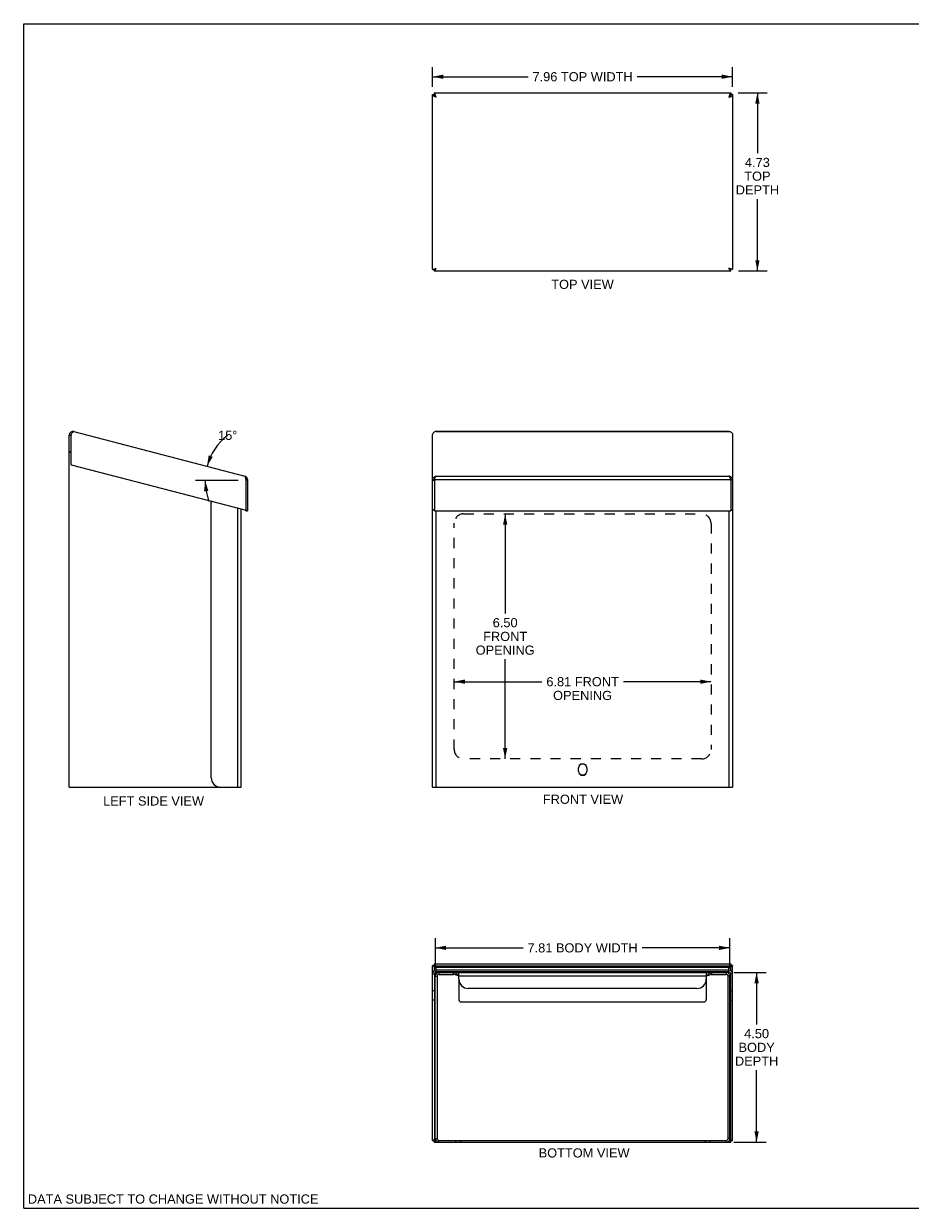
# Model space of a CAD drawing. Header units: inches. Extents: x 0 to 48.6, y 0 to 31.4.
# Tile 1 of 2: x 0 to 23.5, y 0 to 31.4. Entities that reach past the tile are written whole.
import ezdxf

# ---------------------------------------------------------------- set-up
doc = ezdxf.new("R2010")
doc.units = ezdxf.units.IN
doc.header["$LTSCALE"] = 2.671429
doc.header["$MEASUREMENT"] = 0
doc.linetypes.add('HIDDEN', pattern=[0.2, 0.1, -0.1])
doc.layers.get('0').update_dxf_attribs({"linetype": 'CONTINUOUS'})
for name, color, linetype in [('02___PRT_ALL_AXES', 7, 'CONTINUOUS'), ('DEFAULT_2', 8, 'HIDDEN'), ('DIMENSIONS', 7, 'CONTINUOUS')]:
    doc.layers.add(name, color=color, linetype=linetype)
doc.styles.get("Standard").update_dxf_attribs({"font": 'arial.ttf'})
doc.dimstyles.new('DIMSTYLE_1', dxfattribs={"dimtxt": 0.242857, "dimasz": 0.285714, "dimexe": 0.09, "dimexo": 0.07, "dimgap": 0.0425, "dimtad": 0, "dimtih": 1, "dimtoh": 1, "dimzin": 4, "dimdsep": 46, "dimtxsty": 'Standard', "dimblk": '_FILLED', "dimblk1": '_FILLED', "dimblk2": '_FILLED', "dimcen": 0.09, "dimazin": 1, "dimtfac": 1, "dimtdec": 3, "dimtofl": 0, "dimtmove": 0, "dimatfit": 3, "dimldrblk": '_FILLED', "dimfxl": 0, "dimtolj": 1, "dimtzin": 4, "dimarcsym": 0})
doc.dimstyles.new('DIMSTYLE_2', dxfattribs={"dimtxt": 0.242857, "dimasz": 0.285714, "dimexe": 0.09, "dimexo": 0.07, "dimgap": 0.0425, "dimtad": 0, "dimtih": 1, "dimtoh": 1, "dimdec": 0, "dimzin": 4, "dimdsep": 46, "dimtxsty": 'Standard', "dimblk": '_FILLED', "dimblk1": '_FILLED', "dimblk2": '_FILLED', "dimcen": 0.09, "dimadec": 0, "dimazin": 1, "dimtfac": 1, "dimtdec": 3, "dimtofl": 0, "dimtmove": 0, "dimatfit": 3, "dimldrblk": '_FILLED', "dimfxl": 0, "dimtolj": 1, "dimtzin": 4, "dimarcsym": 0})

# ---------------------------------------------------------------- blocks, each defined once
blk = doc.blocks.new('_FILLED')
at = {"color": 0, "linetype": 'ByBlock'}
blk.add_solid([(0, 0), (-1, 0.2), (-1, -0.2)], dxfattribs=at)
blk = doc.blocks.new('*D2')
at = {"layer": 'DIMENSIONS', "color": 2, "linetype": 'Continuous'}
for p, q in [((11.419, 13.972), (13.744, 13.972)), ((18.231, 13.972), (15.907, 13.972))]:
    blk.add_line(p, q, dxfattribs=at)
at = {"layer": 'DIMENSIONS', "color": 2, "linetype": 'Continuous', "xscale": 0.2857142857, "yscale": 0.2857142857, "zscale": 0.2857142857, "rotation": 180}
blk.add_blockref('_FILLED', (11.419, 13.972), dxfattribs=at)
at = {"layer": 'DIMENSIONS', "color": 2, "linetype": 'Continuous', "xscale": 0.2857142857, "yscale": 0.2857142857, "zscale": 0.2857142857}
blk.add_blockref('_FILLED', (18.231, 13.972), dxfattribs=at)
at = {"layer": 'DIMENSIONS', "color": 2, "linetype": 'Continuous', "insert": (14.825, 14.093), "char_height": 0.2429, "width": 1.92029, "attachment_point": 2, "line_spacing_factor": 0.9}
blk.add_mtext('6.81 FRONT\\POPENING', dxfattribs=at)
blk = doc.blocks.new('*D3')
at = {"layer": 'DIMENSIONS', "color": 2, "linetype": 'Continuous'}
for p, q in [((12.771, 18.423), (12.771, 15.781)), ((12.771, 11.924), (12.771, 14.566))]:
    blk.add_line(p, q, dxfattribs=at)
at = {"layer": 'DIMENSIONS', "color": 2, "linetype": 'Continuous', "xscale": 0.2857142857, "yscale": 0.2857142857, "zscale": 0.2857142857}
for p, rotation in [((12.771, 18.423), 90), ((12.771, 11.924), 270)]:
    blk.add_blockref('_FILLED', p, dxfattribs=dict(at, rotation=rotation))
at = {"layer": 'DIMENSIONS', "color": 2, "linetype": 'Continuous', "insert": (12.771, 15.659), "char_height": 0.2429, "width": 1.56187, "attachment_point": 2, "line_spacing_factor": 0.9}
blk.add_mtext('6.50\\PFRONT\\POPENING', dxfattribs=at)
blk = doc.blocks.new('*D6')
at = {"layer": 'DIMENSIONS', "color": 2, "linetype": 'Continuous'}
blk.add_line((5.689, 19.308), (4.556, 19.308), dxfattribs=at)
for start, end in [(127.1343, 165.4), (180, 201.7637)]:
    blk.add_arc((6.318, 19.308), 1.504, start, end, dxfattribs=at)
for points in [[(4.906, 19.975), (4.862, 19.687), (5.014, 19.936)], [(4.898, 19.029), (4.814, 19.308), (4.784, 19.018)]]:
    blk.add_solid(points, dxfattribs=at)
at = {"layer": 'DIMENSIONS', "color": 2, "linetype": 'Continuous', "insert": (5.41, 20.629), "char_height": 0.24286, "width": 0.53928, "attachment_point": 2, "line_spacing_factor": 0.9}
blk.add_mtext('15\\fgdt;{\\fgdt;~}', dxfattribs=at)
blk = doc.blocks.new('*D7')
at = {"layer": 'DIMENSIONS', "color": 2, "linetype": 'Continuous'}
for p, q in [((10.847, 29.751), (10.847, 30.278)), ((18.803, 29.751), (18.803, 30.278)), ((10.847, 30.021), (13.377, 30.021)), ((18.803, 30.021), (16.273, 30.021))]:
    blk.add_line(p, q, dxfattribs=at)
at = {"layer": 'DIMENSIONS', "color": 2, "linetype": 'Continuous', "xscale": 0.2857142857, "yscale": 0.2857142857, "zscale": 0.2857142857, "rotation": 180}
blk.add_blockref('_FILLED', (10.847, 30.021), dxfattribs=at)
at = {"layer": 'DIMENSIONS', "color": 2, "linetype": 'Continuous', "xscale": 0.2857142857, "yscale": 0.2857142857, "zscale": 0.2857142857}
blk.add_blockref('_FILLED', (18.803, 30.021), dxfattribs=at)
at = {"layer": 'DIMENSIONS', "color": 2, "linetype": 'Continuous', "insert": (14.825, 30.143), "char_height": 0.24286, "width": 2.65337, "attachment_point": 2, "line_spacing_factor": 0.9}
blk.add_mtext('7.96 TOP WIDTH', dxfattribs=at)
blk = doc.blocks.new('*D8')
at = {"layer": 'DIMENSIONS', "color": 2, "linetype": 'Continuous'}
for p, q in [((18.955, 29.596), (19.719, 29.596)), ((19.462, 29.596), (19.462, 27.991)), ((19.462, 24.868), (19.462, 26.777)), ((18.959, 24.868), (19.719, 24.868))]:
    blk.add_line(p, q, dxfattribs=at)
at = {"layer": 'DIMENSIONS', "color": 2, "linetype": 'Continuous', "xscale": 0.2857142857, "yscale": 0.2857142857, "zscale": 0.2857142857}
for p, rotation in [((19.462, 29.596), 90), ((19.462, 24.868), 270)]:
    blk.add_blockref('_FILLED', p, dxfattribs=dict(at, rotation=rotation))
at = {"layer": 'DIMENSIONS', "color": 2, "linetype": 'Continuous', "insert": (19.462, 27.869), "char_height": 0.2429, "width": 1.14748, "attachment_point": 2, "line_spacing_factor": 0.9}
blk.add_mtext('4.73\\PTOP\\PDEPTH', dxfattribs=at)
blk = doc.blocks.new('*D16')
at = {"layer": 'DIMENSIONS', "color": 2, "linetype": 'Continuous'}
for p, q in [((10.919, 6.36), (10.919, 7.167)), ((18.731, 6.36), (18.731, 7.167)), ((10.919, 6.91), (13.245, 6.91)), ((18.731, 6.91), (16.405, 6.91))]:
    blk.add_line(p, q, dxfattribs=at)
at = {"layer": 'DIMENSIONS', "color": 2, "linetype": 'Continuous', "xscale": 0.2857142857, "yscale": 0.2857142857, "zscale": 0.2857142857, "rotation": 180}
blk.add_blockref('_FILLED', (10.919, 6.91), dxfattribs=at)
at = {"layer": 'DIMENSIONS', "color": 2, "linetype": 'Continuous', "xscale": 0.2857142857, "yscale": 0.2857142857, "zscale": 0.2857142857}
blk.add_blockref('_FILLED', (18.731, 6.91), dxfattribs=at)
at = {"layer": 'DIMENSIONS', "color": 2, "linetype": 'Continuous', "insert": (14.825, 7.031), "char_height": 0.24286, "width": 2.91699, "attachment_point": 2, "line_spacing_factor": 0.9}
blk.add_mtext('7.81 BODY WIDTH', dxfattribs=at)
blk = doc.blocks.new('*D17')
at = {"layer": 'DIMENSIONS', "color": 2, "linetype": 'Continuous'}
for p, q in [((18.836, 6.255), (19.698, 6.255)), ((19.441, 6.255), (19.441, 4.877)), ((19.441, 1.755), (19.441, 3.663)), ((18.835, 1.755), (19.698, 1.755))]:
    blk.add_line(p, q, dxfattribs=at)
at = {"layer": 'DIMENSIONS', "color": 2, "linetype": 'Continuous', "xscale": 0.2857142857, "yscale": 0.2857142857, "zscale": 0.2857142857}
for p, rotation in [((19.441, 6.255), 90), ((19.441, 1.755), 270)]:
    blk.add_blockref('_FILLED', p, dxfattribs=dict(at, rotation=rotation))
at = {"layer": 'DIMENSIONS', "color": 2, "linetype": 'Continuous', "insert": (19.441, 4.756), "char_height": 0.2429, "width": 1.14748, "attachment_point": 2, "line_spacing_factor": 0.9}
blk.add_mtext('4.50\\PBODY\\PDEPTH', dxfattribs=at)

msp = doc.modelspace()

# ---------------------------------------------------------------- linework, layer by layer
at = {"color": 7, "linetype": 'Continuous'}
for p, q in [((0, 0), (0, 31.4286)), ((0, 31.4286), (48.5714, 31.4286)), ((10.8469, 29.5506), (10.8892, 29.5506)), ((10.8892, 29.5928), (10.8892, 29.5479)), ((10.8959, 29.5431), (10.8922, 29.5449)), ((18.7545, 29.5431), (18.7582, 29.5449)), ((18.7612, 29.5928), (18.7612, 29.5479)), ((18.8034, 29.5506), (18.7612, 29.5506)), ((10.9161, 29.5242), (10.9093, 29.5318)), ((10.9228, 29.5157), (10.9161, 29.5242)), ((10.9246, 29.5014), (10.9163, 29.5089)), ((10.9336, 29.4944), (10.9246, 29.5014)), ((10.9371, 29.492), (10.9336, 29.4944)), ((18.7133, 29.492), (18.7168, 29.4944)), ((18.7168, 29.4944), (18.7258, 29.5014)), ((18.7258, 29.5014), (18.7341, 29.5089)), ((18.7276, 29.5157), (18.7343, 29.5242)), ((18.7343, 29.5242), (18.7411, 29.5318)), ((10.85, 24.9093), (10.8917, 24.912)), ((10.8914, 24.8679), (10.8914, 24.9123)), ((10.8949, 24.9164), (10.9, 24.9171)), ((10.8989, 24.9159), (10.9002, 24.918)), ((10.9, 24.9171), (10.9086, 24.9205)), ((10.9002, 24.918), (10.906, 24.9238)), ((10.906, 24.9238), (10.9123, 24.929)), ((10.9086, 24.9205), (10.9172, 24.926)), ((10.9172, 24.926), (10.9258, 24.9333)), ((18.7332, 24.926), (18.7246, 24.9333)), ((18.7418, 24.9205), (18.7332, 24.926)), ((18.7444, 24.9238), (18.7381, 24.929)), ((18.7504, 24.9171), (18.7418, 24.9205)), ((18.7501, 24.918), (18.7444, 24.9238)), ((18.7515, 24.9159), (18.7501, 24.918)), ((18.7554, 24.9164), (18.7504, 24.9171)), ((18.8003, 24.9093), (18.7587, 24.912)), ((18.759, 24.8679), (18.759, 24.9123)), ((1.2091, 20.5147), (1.2558, 20.5147)), ((1.2122, 20.5389), (1.2545, 20.5279)), ((1.2571, 20.0683), (1.2091, 20.0683)), ((1.2571, 20.0583), (1.2091, 20.0583)), ((5.9371, 19.3082), (5.8891, 19.3082)), ((5.9371, 19.3332), (5.8927, 19.3332)), ((10.8469, 19.3207), (10.8932, 19.3207)), ((10.85, 19.344), (10.8915, 19.3335)), ((18.8034, 19.3207), (18.7572, 19.3207)), ((18.8003, 19.344), (18.7589, 19.3335)), ((5.8891, 18.5032), (5.8891, 18.5286)), ((5.8891, 18.5132), (5.9371, 18.5132)), ((5.8891, 18.5032), (5.9371, 18.5032)), ((10.8949, 18.5286), (10.8469, 18.5286)), ((10.8949, 18.5186), (10.8469, 18.5186)), ((18.7554, 18.5286), (18.8034, 18.5286)), ((18.7554, 18.5186), (18.8034, 18.5186)), ((10.8469, 6.435), (18.8034, 6.435)), ((10.8949, 6.4225), (10.8469, 6.4225)), ((10.85, 6.4417), (10.8917, 6.4389)), ((10.8914, 6.483), (10.8914, 6.4386)), ((10.8949, 6.3046), (10.8949, 6.483)), ((10.8996, 6.4339), (10.9002, 6.433)), ((10.9, 6.4339), (10.9086, 6.4305)), ((10.9002, 6.433), (10.906, 6.4271)), ((10.9049, 6.435), (10.9049, 6.483)), ((10.906, 6.4271), (10.9136, 6.4209)), ((10.9086, 6.4305), (10.9172, 6.425)), ((10.9136, 6.4209), (10.9226, 6.4142)), ((10.9172, 6.425), (10.9258, 6.4177)), ((10.9226, 6.4142), (10.9325, 6.4069)), ((10.9258, 6.4177), (10.9344, 6.4089)), ((10.9325, 6.4069), (10.9429, 6.3991)), ((10.9344, 6.4089), (10.9429, 6.3991)), ((10.9429, 6.2227), (10.9429, 6.3991)), ((10.9429, 6.3991), (18.7074, 6.3991)), ((18.716, 6.4089), (18.7074, 6.3991)), ((18.7179, 6.4069), (18.7074, 6.3991)), ((18.7074, 6.2227), (18.7074, 6.3991)), ((18.7246, 6.4177), (18.716, 6.4089)), ((18.7332, 6.425), (18.7246, 6.4177)), ((18.7418, 6.4305), (18.7332, 6.425)), ((18.7444, 6.4271), (18.7368, 6.4209)), ((18.7504, 6.4339), (18.7418, 6.4305)), ((18.7501, 6.433), (18.7444, 6.4271)), ((18.7454, 6.435), (18.7454, 6.483)), ((18.7508, 6.4339), (18.7501, 6.433)), ((18.7554, 6.3046), (18.7554, 6.483)), ((18.7554, 6.4225), (18.8034, 6.4225)), ((18.8003, 6.4417), (18.7587, 6.4389)), ((18.759, 6.483), (18.759, 6.4386)), ((10.8469, 6.222), (10.8949, 6.222)), ((10.8949, 6.222), (10.8949, 1.755)), ((10.9189, 6.16), (10.9669, 6.16)), ((18.7074, 6.27), (10.9429, 6.27)), ((10.9669, 6.16), (10.9669, 1.851)), ((11.0139, 6.255), (11.0139, 6.207)), ((11.0139, 6.207), (11.3999, 6.207)), ((11.3999, 6.207), (11.3999, 6.255)), ((11.5439, 6.1617), (11.527, 6.1673)), ((11.5439, 6.082), (11.5439, 5.5355)), ((18.1064, 6.1617), (18.1234, 6.1673)), ((18.1064, 6.082), (18.1064, 5.5355)), ((18.1234, 6.1673), (18.1407, 6.174)), ((18.2504, 6.207), (18.2504, 6.255)), ((18.2504, 6.207), (18.6364, 6.207)), ((18.6364, 6.255), (18.6364, 6.207)), ((18.7314, 6.16), (18.6834, 6.16)), ((18.6834, 1.851), (18.6834, 6.16)), ((18.8034, 6.222), (18.7554, 6.222)), ((18.7554, 1.755), (18.7554, 6.222)), ((10.8949, 5.77), (10.8469, 5.77)), ((18.7554, 5.77), (18.8034, 5.77)), ((10.8949, 5.52), (10.8469, 5.52)), ((11.6039, 5.4776), (18.0464, 5.4776)), ((18.7554, 5.52), (18.8034, 5.52)), ((10.8949, 1.8105), (10.8469, 1.8105)), ((10.8469, 1.803), (10.9321, 1.803)), ((10.8469, 1.8004), (10.8892, 1.8004)), ((10.8892, 1.7581), (10.8892, 1.8004)), ((10.8986, 1.8176), (10.8959, 1.809)), ((10.903, 1.8261), (10.8986, 1.8176)), ((10.909, 1.8342), (10.903, 1.8261)), ((10.9049, 1.803), (10.9049, 1.755)), ((10.9163, 1.8421), (10.909, 1.8342)), ((10.9161, 1.8267), (10.9093, 1.8191)), ((10.9189, 1.8304), (10.9161, 1.8267)), ((10.9189, 1.8445), (10.9163, 1.8421)), ((10.9189, 1.851), (10.9669, 1.851)), ((11.0149, 1.755), (11.0149, 1.803)), ((11.0149, 1.803), (18.6354, 1.803)), ((11.4502, 1.803), (11.4502, 1.755)), ((11.5752, 1.803), (11.5752, 1.755)), ((11.5852, 1.803), (11.5852, 1.755)), ((18.0652, 1.803), (18.0652, 1.755)), ((18.0752, 1.803), (18.0752, 1.755)), ((18.2002, 1.803), (18.2002, 1.755)), ((18.6354, 1.755), (18.6354, 1.803)), ((18.7314, 1.851), (18.6834, 1.851)), ((18.7184, 1.803), (18.8034, 1.803)), ((18.7314, 1.8445), (18.7341, 1.8421)), ((18.7314, 1.8304), (18.7343, 1.8267)), ((18.7341, 1.8421), (18.7414, 1.8342)), ((18.7343, 1.8267), (18.7411, 1.8191)), ((18.7414, 1.8342), (18.7474, 1.8261)), ((18.7454, 1.803), (18.7454, 1.755)), ((18.7474, 1.8261), (18.7518, 1.8176)), ((18.7518, 1.8176), (18.7545, 1.809)), ((18.7554, 1.8105), (18.8034, 1.8105)), ((18.8034, 1.8004), (18.7612, 1.8004)), ((18.7612, 1.7581), (18.7612, 1.8004)), ((0, 0), (48.5714, 0))]:
    msp.add_line(p, q, dxfattribs=at)
at = {"color": 3, "linetype": 'Continuous'}
for p, q in [((10.8469, 24.9159), (10.8469, 29.5506)), ((10.8949, 29.5959), (18.7554, 29.5959)), ((10.9214, 29.5351), (10.9161, 29.5485)), ((18.729, 29.5351), (18.7343, 29.5485)), ((18.8034, 29.5479), (18.8034, 24.9159)), ((10.928, 29.4811), (10.9134, 29.487)), ((10.9189, 29.5065), (10.9189, 29.5206)), ((10.9268, 29.5206), (10.9214, 29.5351)), ((10.9376, 29.4905), (10.9268, 29.5206)), ((10.9429, 29.4757), (10.928, 29.4811)), ((10.9429, 29.4757), (10.9376, 29.4905)), ((18.7074, 29.4757), (18.7128, 29.4905)), ((18.7074, 29.4757), (18.7224, 29.4811)), ((18.7224, 29.4811), (18.737, 29.487)), ((18.7314, 29.5206), (18.7314, 29.5065)), ((10.85, 24.9093), (10.8553, 24.9116)), ((10.8726, 24.9171), (10.8975, 24.9244)), ((10.8914, 24.8679), (18.759, 24.8679)), ((10.8975, 24.9244), (10.9119, 24.9289)), ((10.9365, 24.9249), (10.9429, 24.9397)), ((18.7139, 24.9249), (18.7074, 24.9397)), ((18.7529, 24.9244), (18.7385, 24.9289)), ((18.7778, 24.9171), (18.7529, 24.9244)), ((18.8003, 24.9093), (18.7951, 24.9116)), ((1.2091, 11.1738), (1.2091, 20.5147)), ((1.2633, 20.5411), (1.2545, 20.5279)), ((1.2545, 20.5279), (1.2571, 20.5022)), ((1.2571, 19.73), (1.2571, 20.5022)), ((1.3293, 20.6076), (5.8653, 19.4261)), ((10.8469, 11.1738), (10.8469, 20.5279)), ((10.928, 20.6078), (10.9134, 20.6057)), ((10.9429, 20.6076), (10.928, 20.6078)), ((18.7162, 20.6107), (10.9429, 20.6107)), ((10.9429, 20.6076), (18.7074, 20.6076)), ((18.7074, 20.6076), (18.7224, 20.6078)), ((18.7224, 20.6078), (18.737, 20.6057)), ((18.8034, 20.5279), (18.8034, 19.344)), ((5.8766, 18.519), (1.2646, 19.7203)), ((5.8958, 19.344), (5.8891, 19.3207)), ((5.8891, 19.3207), (5.8891, 18.5286)), ((5.9371, 19.3332), (5.9371, 18.5032)), ((10.8914, 19.3332), (10.8978, 19.3489)), ((10.8914, 19.3332), (10.8949, 19.3082)), ((10.8914, 19.3332), (18.759, 19.3332)), ((10.8949, 19.3082), (10.8949, 18.5132)), ((10.9429, 19.4261), (18.7074, 19.4261)), ((18.759, 19.3332), (18.7525, 19.3489)), ((18.759, 19.3332), (18.7554, 19.3082)), ((18.7554, 19.3082), (18.7554, 18.5132)), ((18.8034, 19.3207), (18.8034, 11.1738)), ((4.9741, 11.4238), (4.9741, 18.7283)), ((5.6761, 11.1738), (5.6761, 18.5713)), ((5.7721, 11.1738), (5.7721, 18.5463)), ((10.9049, 18.5032), (18.7454, 18.5032)), ((10.9429, 11.1738), (10.9429, 18.5032)), ((18.7074, 18.5032), (18.7074, 11.1738)), ((1.2091, 11.1738), (5.7721, 11.1738)), ((10.8469, 11.1738), (18.8034, 11.1738)), ((10.8469, 1.8004), (10.8469, 6.435)), ((10.8914, 6.483), (18.759, 6.483)), ((10.9119, 6.4221), (10.9261, 6.4173)), ((18.7074, 6.318), (10.9429, 6.318)), ((18.7385, 6.4221), (18.7243, 6.4173)), ((18.8034, 1.8004), (18.8034, 6.435)), ((10.9189, 1.803), (10.9189, 6.16)), ((11.0139, 6.255), (18.6364, 6.255)), ((11.5439, 6.1644), (11.5264, 6.1768)), ((11.5439, 6.082), (11.5439, 6.255)), ((18.1064, 6.159), (11.5439, 6.159)), ((18.1064, 6.255), (18.1064, 6.082)), ((18.1064, 6.1644), (18.1239, 6.1768)), ((18.7314, 1.803), (18.7314, 6.16)), ((17.8564, 5.832), (11.7939, 5.832)), ((10.8949, 1.755), (18.7554, 1.755))]:
    msp.add_line(p, q, dxfattribs=at)
for points in [[(10.9134, 29.487), (10.8993, 29.4936), (10.8864, 29.5007), (10.8751, 29.5082), (10.8654, 29.516), (10.8574, 29.5244), (10.8516, 29.533), (10.8481, 29.5418), (10.8469, 29.5506)], [(10.8892, 29.5928), (10.8901, 29.5938), (10.8911, 29.5946), (10.8921, 29.5952), (10.893, 29.5956), (10.894, 29.5959), (10.8949, 29.5959)], [(10.9161, 29.5485), (10.9107, 29.5608), (10.9053, 29.5717), (10.8999, 29.5809), (10.8945, 29.5879), (10.8892, 29.5928)], [(18.7343, 29.5485), (18.7397, 29.5608), (18.7451, 29.5717), (18.7505, 29.5809), (18.7559, 29.5879), (18.7612, 29.5928)], [(18.737, 29.487), (18.7511, 29.4936), (18.764, 29.5007), (18.7753, 29.5082), (18.785, 29.516), (18.793, 29.5244), (18.7988, 29.533), (18.8023, 29.5418), (18.8034, 29.5506)], [(18.7612, 29.5928), (18.7603, 29.5938), (18.7593, 29.5946), (18.7583, 29.5952), (18.7574, 29.5956), (18.7564, 29.5959), (18.7554, 29.5959)], [(18.7128, 29.4905), (18.7236, 29.5206), (18.729, 29.5351)], [(10.85, 24.9093), (10.8491, 24.9104), (10.8483, 24.9115), (10.8477, 24.9126), (10.8473, 24.9137), (10.847, 24.9148), (10.8469, 24.9159)], [(10.8553, 24.9116), (10.8628, 24.9142), (10.8726, 24.9171)], [(10.8914, 24.8679), (10.8978, 24.8692), (10.9043, 24.8731), (10.9107, 24.8794), (10.9172, 24.888), (10.9236, 24.8986), (10.9301, 24.911), (10.9365, 24.9249)], [(10.9119, 24.9289), (10.9272, 24.934), (10.9429, 24.9397)], [(18.7385, 24.9289), (18.7232, 24.934), (18.7074, 24.9397)], [(18.759, 24.8679), (18.7525, 24.8692), (18.7461, 24.8731), (18.7397, 24.8794), (18.7332, 24.888), (18.7268, 24.8986), (18.7203, 24.911), (18.7139, 24.9249)], [(18.7951, 24.9116), (18.7875, 24.9142), (18.7778, 24.9171)], [(18.8003, 24.9093), (18.8013, 24.9104), (18.8021, 24.9115), (18.8027, 24.9126), (18.8031, 24.9137), (18.8034, 24.9148), (18.8034, 24.9159)], [(1.3293, 20.6076), (1.324, 20.6078), (1.318, 20.6057), (1.3115, 20.6014), (1.3043, 20.5951), (1.2969, 20.587), (1.289, 20.5774), (1.2807, 20.5662), (1.272, 20.5539), (1.2633, 20.5411)], [(10.9134, 20.6057), (10.8993, 20.6014), (10.8864, 20.5951), (10.8751, 20.587), (10.8654, 20.5774), (10.8574, 20.5662), (10.8516, 20.5539), (10.8481, 20.5411), (10.8469, 20.5279)], [(10.9342, 20.6107), (10.9322, 20.6106), (10.9268, 20.6085), (10.9255, 20.6075)], [(10.9429, 20.6076), (10.9376, 20.6103), (10.9342, 20.6107)], [(18.7074, 20.6076), (18.7128, 20.6103), (18.7162, 20.6107)], [(18.7162, 20.6107), (18.7182, 20.6106), (18.7236, 20.6085), (18.7248, 20.6075)], [(18.737, 20.6057), (18.7511, 20.6014), (18.764, 20.5951), (18.7753, 20.587), (18.785, 20.5774), (18.793, 20.5662), (18.7988, 20.5539), (18.8023, 20.5411), (18.8034, 20.5279)], [(5.8958, 19.344), (5.8935, 19.3599), (5.8909, 19.3749), (5.8879, 19.3885), (5.8845, 19.4004), (5.8806, 19.4103), (5.8762, 19.4179), (5.8711, 19.4233), (5.8653, 19.4261)], [(10.85, 19.344), (10.8491, 19.3401), (10.8483, 19.3363), (10.8477, 19.3324), (10.8473, 19.3285), (10.847, 19.3246), (10.8469, 19.3207)], [(10.85, 19.344), (10.8553, 19.3599), (10.8628, 19.3749), (10.8726, 19.3885), (10.8842, 19.4004), (10.8975, 19.4103), (10.9119, 19.4179), (10.9272, 19.4233), (10.9429, 19.4261)], [(10.8978, 19.3489), (10.9043, 19.3642), (10.9107, 19.3787), (10.9172, 19.3919), (10.9236, 19.4035), (10.9301, 19.4133), (10.9365, 19.4209), (10.9429, 19.4261)], [(18.7525, 19.3489), (18.7461, 19.3642), (18.7397, 19.3787), (18.7332, 19.3919), (18.7268, 19.4035), (18.7203, 19.4133), (18.7139, 19.4209), (18.7074, 19.4261)], [(18.8003, 19.344), (18.7951, 19.3599), (18.7875, 19.3749), (18.7778, 19.3885), (18.7662, 19.4004), (18.7529, 19.4103), (18.7385, 19.4179), (18.7232, 19.4233), (18.7074, 19.4261)], [(18.8003, 19.344), (18.8013, 19.3401), (18.8021, 19.3363), (18.8027, 19.3324), (18.8031, 19.3285), (18.8034, 19.3246), (18.8034, 19.3207)], [(10.85, 6.4417), (10.8491, 6.4406), (10.8483, 6.4395), (10.8477, 6.4384), (10.8473, 6.4373), (10.847, 6.4361), (10.8469, 6.435)], [(18.8003, 6.4417), (18.8013, 6.4406), (18.8021, 6.4395), (18.8027, 6.4384), (18.8031, 6.4373), (18.8034, 6.4361), (18.8034, 6.435)], [(11.4813, 6.2159), (11.4678, 6.2269), (11.4546, 6.2364), (11.441, 6.2444), (11.4272, 6.2503), (11.4136, 6.2538), (11.3999, 6.255)], [(11.5264, 6.1768), (11.5104, 6.1902), (11.4954, 6.2035), (11.4813, 6.2159)], [(18.1239, 6.1768), (18.14, 6.1902), (18.155, 6.2035), (18.1691, 6.2159)], [(18.1691, 6.2159), (18.1826, 6.2269), (18.1958, 6.2364), (18.2094, 6.2444), (18.2232, 6.2503), (18.2368, 6.2538), (18.2504, 6.255)], [(10.8892, 1.7581), (10.8901, 1.7572), (10.8911, 1.7564), (10.8921, 1.7558), (10.893, 1.7554), (10.894, 1.7551), (10.8949, 1.755)], [(18.7612, 1.7581), (18.7603, 1.7572), (18.7593, 1.7564), (18.7583, 1.7558), (18.7574, 1.7554), (18.7564, 1.7551), (18.7554, 1.755)]]:
    msp.add_lwpolyline(points, dxfattribs=at)
at = {"color": 7, "linetype": 'Continuous'}
for points in [[(10.903, 29.5249), (10.8986, 29.5333), (10.8959, 29.5419), (10.8957, 29.5432)], [(10.9093, 29.5318), (10.9026, 29.5382), (10.8959, 29.5431)], [(18.7411, 29.5318), (18.7478, 29.5382), (18.7545, 29.5431)], [(18.7474, 29.5249), (18.7518, 29.5333), (18.7545, 29.5419), (18.7547, 29.5432)], [(10.9163, 29.5089), (10.909, 29.5167), (10.903, 29.5249)], [(10.9342, 29.4999), (10.9295, 29.5065), (10.9228, 29.5157)], [(18.7162, 29.4999), (18.7209, 29.5065), (18.7276, 29.5157)], [(18.7341, 29.5089), (18.7414, 29.5167), (18.7474, 29.5249)], [(18.7368, 6.4209), (18.7278, 6.4142), (18.7179, 6.4069)], [(11.4733, 6.1893), (11.4548, 6.1964), (11.4363, 6.2021), (11.4181, 6.2057), (11.3999, 6.207)], [(11.527, 6.1673), (11.5097, 6.174), (11.4733, 6.1893)], [(18.1407, 6.174), (18.1771, 6.1893), (18.1956, 6.1964), (18.2141, 6.2021), (18.2323, 6.2057), (18.2504, 6.207)], [(11.5439, 5.5355), (11.5452, 5.524), (11.5485, 5.5134), (11.5541, 5.5034), (11.5615, 5.4946), (11.5706, 5.4874), (11.581, 5.482), (11.592, 5.4788), (11.6039, 5.4776)], [(18.0464, 5.4776), (18.0584, 5.4788), (18.0694, 5.482), (18.0798, 5.4874), (18.0889, 5.4946), (18.0963, 5.5034), (18.1019, 5.5134), (18.1052, 5.524), (18.1064, 5.5355)], [(10.9093, 1.8191), (10.9026, 1.8127), (10.8959, 1.8078), (10.8957, 1.8077)], [(18.7411, 1.8191), (18.7478, 1.8127), (18.7545, 1.8078)]]:
    msp.add_lwpolyline(points, dxfattribs=at)
at = {"color": 3, "linetype": 'Continuous'}
for centre, radius, start, end in [((1.3051, 20.5147), 0.096, 75.4, 180), ((1.2671, 19.73), 0.01, 180, 255.4), ((5.8411, 19.3332), 0.096, 0, 75.4), ((4.9941, 18.7283), 0.02, 75.4, 180), ((5.8791, 18.5286), 0.01, 255.4, 360), ((10.9049, 18.5132), 0.01, 180, 270), ((18.7454, 18.5132), 0.01, 270, 360), ((5.2241, 11.4238), 0.25, 180, 270), ((10.9429, 6.222), 0.096, 90, 180), ((18.7074, 6.222), 0.096, 0, 90), ((11.0139, 6.16), 0.095, 90, 180), ((11.7939, 6.082), 0.25, 180, 270), ((17.8564, 6.082), 0.25, 270, 360), ((18.6364, 6.16), 0.095, 0, 90), ((11.0149, 1.851), 0.096, 180, 270), ((18.6354, 1.851), 0.096, 270, 360)]:
    msp.add_arc(centre, radius, start, end, dxfattribs=at)
at = {"color": 7, "linetype": 'Continuous'}
for centre, radius, start, end in [((10.9429, 6.222), 0.048, 90, 180), ((11.0139, 6.16), 0.047, 90, 180), ((18.6364, 6.16), 0.047, 0, 90), ((18.7074, 6.222), 0.048, 0, 90), ((11.0149, 1.851), 0.048, 180, 270), ((18.6354, 1.851), 0.048, 270, 360)]:
    msp.add_arc(centre, radius, start, end, dxfattribs=at)
at = {"layer": '02___PRT_ALL_AXES', "color": 3, "linetype": 'Continuous'}
for p, q in [((14.7162, 11.5918), (14.7162, 11.6858)), ((14.9342, 11.6858), (14.9342, 11.5918))]:
    msp.add_line(p, q, dxfattribs=at)
for centre, radius, start, end in [((14.8252, 11.6858), 0.109, 0, 180), ((14.8252, 11.6388), 0.1405, 49.50453, 130.49547), ((14.8252, 11.5918), 0.109, 180, 360), ((14.8252, 11.6388), 0.1405, 229.50453, 310.49547)]:
    msp.add_arc(centre, radius, start, end, dxfattribs=at)
at = {"layer": 'DEFAULT_2', "color": 8, "linetype": 'HIDDEN'}
for p, q in [((11.6689, 18.4231), (17.9814, 18.4231)), ((11.4189, 12.1738), (11.4189, 18.1731)), ((18.2314, 18.1731), (18.2314, 12.1738)), ((17.9814, 11.9238), (11.6689, 11.9238))]:
    msp.add_line(p, q, dxfattribs=at)
for centre, start, end in [((11.6689, 18.1731), 90, 180), ((17.9814, 18.1731), 0, 90), ((11.6689, 12.1738), 180, 270), ((17.9814, 12.1738), 270, 360)]:
    msp.add_arc(centre, 0.25, start, end, dxfattribs=at)

# ---------------------------------------------------------------- texts
at = {"layer": 'DIMENSIONS', "color": 2, "linetype": 'Continuous', "attachment_point": 2, "line_spacing_factor": 0.9}
for s, insert, char_height, width in [('TOP VIEW', (14.823, 24.635), 0.24286, 1.654859), ('LEFT SIDE VIEW', (3.4452, 10.9285), 0.242857, 2.670526), ('FRONT VIEW', (14.8355, 10.9737), 0.24286, 2.125226), ('BOTTOM VIEW', (14.8658, 1.591), 0.242857, 2.406904), ('DATA SUBJECT TO CHANGE WITHOUT NOTICE', (3.9651, 0.3672), 0.242857, 7.693787)]:
    msp.add_mtext(s, dxfattribs=dict(at, insert=insert, char_height=char_height, width=width))

# ---------------------------------------------------------------- dimensions: what is measured, and where the dimension line sits
at = {"layer": 'DIMENSIONS', "color": 2, "linetype": 'Continuous'}
for base, p1, p2, text, picture, middle in [((18.8034, 30.0211), (10.8469, 29.6806), (18.8034, 29.6806), '<> TOP WIDTH', '*D7', (14.8252, 30.0211)), ((18.2314, 13.9719), (11.4189, 12.1738), (18.2314, 12.1738), '<> FRONT\\POPENING', '*D2', (14.8252, 13.7897)), ((18.7314, 6.91), (10.9189, 6.29), (18.7314, 6.29), '<> BODY WIDTH', '*D16', (14.8252, 6.91))]:
    dim = msp.add_linear_dim(base=base, p1=p1, p2=p2, text=text, dimstyle='DIMSTYLE_1', dxfattribs=at)
    dim.commit()
    dim.dimension.update_dxf_attribs({"geometry": picture, "text_midpoint": middle, "dimtype": 160})
for base, p1, p2, text, picture, middle in [((19.462, 24.8679), (18.8854, 29.5959), (18.889, 24.8679), '<>\\PTOP\\PDEPTH', '*D8', (19.462, 27.3837)), ((12.7708, 11.9238), (11.6689, 18.4231), (11.6689, 11.9238), '<>\\PFRONT\\POPENING', '*D3', (12.7708, 15.1736)), ((19.4409, 1.755), (18.7664, 6.255), (18.7654, 1.755), '<>\\PBODY\\PDEPTH', '*D17', (19.4409, 4.2699))]:
    dim = msp.add_linear_dim(base=base, p1=p1, p2=p2, angle=270, text=text, dimstyle='DIMSTYLE_1', dxfattribs=at)
    dim.commit()
    dim.dimension.update_dxf_attribs({"geometry": picture, "text_midpoint": middle, "dimtype": 160})
dim = msp.add_angular_dim_2l(base=(4.8258, 19.49934), line1=((4.94448, 19.66595), (4.92992, 19.66974)), line2=((5.77416, 19.30818), (5.75912, 19.30818)), dimstyle='DIMSTYLE_2', dxfattribs=at)
dim.commit()
dim.dimension.update_dxf_attribs({"geometry": '*D6', "text_midpoint": (5.4098, 20.5075), "dimtype": 162})

doc.saveas('drawing.dxf')
